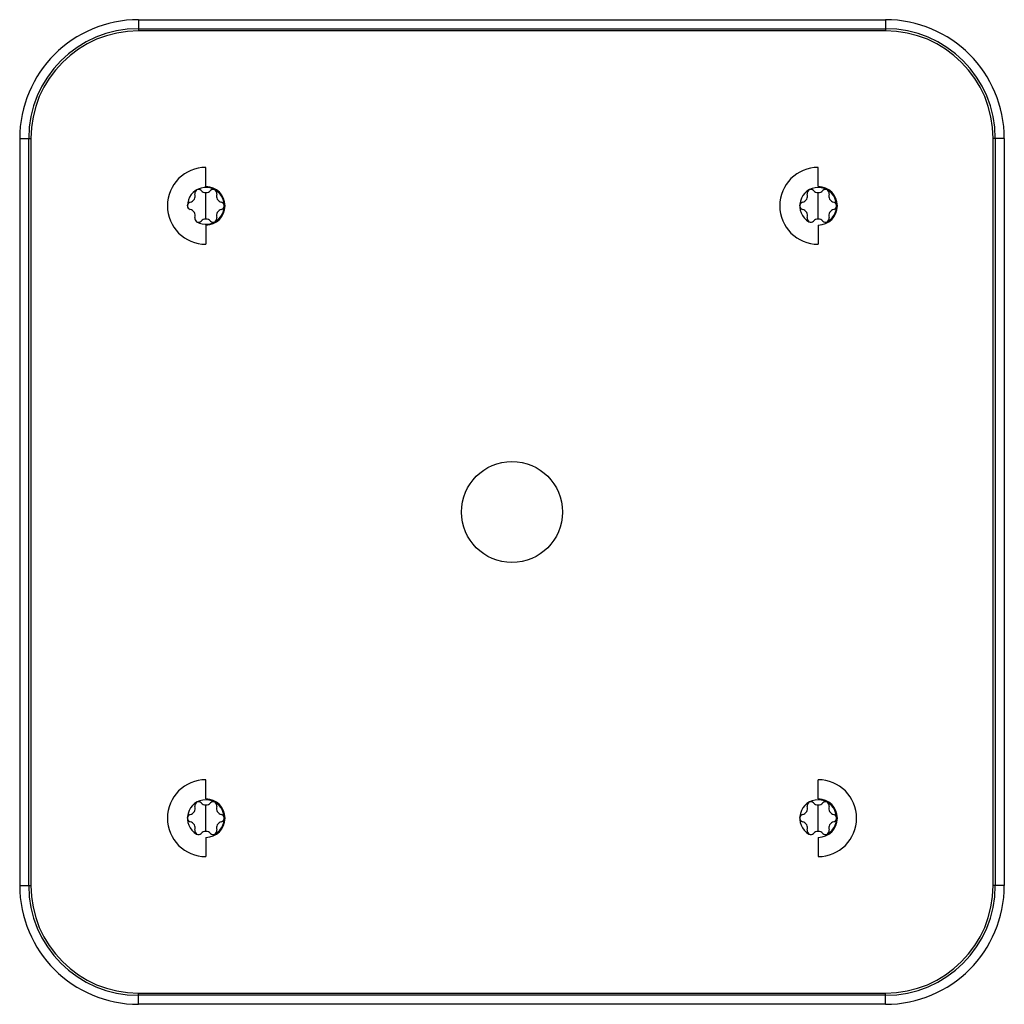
# Model space of a CAD drawing. Header units: millimetres. Extents: x -44.8 to 44.8, y -44.8 to 44.8.
import ezdxf

# ---------------------------------------------------------------- set-up
doc = ezdxf.new("R2010")
doc.units = ezdxf.units.MM

msp = doc.modelspace()

# ---------------------------------------------------------------- linework, layer by layer
at = {"color": 7, "linetype": 'Continuous', "lineweight": 25}
for p, q in [((-34, 44.82), (-34, 43.803)), ((-34, 44.82), (34, 44.82)), ((-34, 44.003), (34, 44.003)), ((34, 44.82), (34, 43.803)), ((34, 43.803), (-34, 43.803)), ((-44.82, 34), (-43.803, 34)), ((-44.82, 34), (-44.82, -34)), ((-44.003, -34), (-44.003, 34)), ((-43.803, 34), (-43.803, -34)), ((43.803, -34), (43.803, 34)), ((44.82, 34), (43.803, 34)), ((44.003, 34), (44.003, -34)), ((44.82, 34), (44.82, -34)), ((-27.874, 29.624), (-27.874, 31.374)), ((27.874, 29.624), (27.874, 31.374)), ((-27.874, 26.668), (-27.874, 29.081)), ((27.874, 26.668), (27.874, 29.081)), ((-29.549, 27.874), (-29.54, 27.927)), ((-26.199, 27.875), (-26.209, 27.821)), ((26.199, 27.874), (26.209, 27.927)), ((29.549, 27.875), (29.54, 27.821)), ((-27.874, 26.124), (-27.874, 24.374)), ((27.874, 26.124), (27.874, 24.374)), ((-27.874, -26.124), (-27.874, -24.374)), ((27.874, -26.124), (27.874, -24.374)), ((-27.874, -29.081), (-27.874, -26.668)), ((27.874, -29.081), (27.874, -26.668)), ((-29.549, -27.875), (-29.54, -27.821)), ((-26.199, -27.874), (-26.209, -27.927)), ((26.199, -27.875), (26.209, -27.821)), ((29.549, -27.874), (29.54, -27.927)), ((-27.874, -29.624), (-27.874, -31.374)), ((27.874, -29.624), (27.874, -31.374)), ((-44.82, -34), (-43.803, -34)), ((44.82, -34), (43.803, -34)), ((-34, -44.82), (-34, -43.803)), ((-34, -43.803), (34, -43.803)), ((34, -44.82), (34, -43.803)), ((34, -44.003), (-34, -44.003)), ((34, -44.82), (-34, -44.82))]:
    msp.add_line(p, q, dxfattribs=at)
msp.add_circle((0, 0), 4.6, dxfattribs=at)
for centre, radius, start, end in [((34, 34), 10.82, 0, 90), ((-34, 34), 10.82, 90, 180), ((-34, 34), 10.003, 90, 180), ((34, 34), 10.003, 0, 90), ((-34, 34), 9.803, 90, 180), ((34, 34), 9.803, 0, 90), ((-27.874, 27.874), 3.5, 90, 270), ((27.874, 27.874), 3.5, 90, 270), ((-27.874, 27.874), 1.75, 270, 90), ((27.874, 27.874), 1.75, 270, 90), ((-27.874, 27.874), 1.675, 240, 180), ((-29.427, 28.771), 0.586, 283.34207, 16.65793), ((-28.544, 29.035), 0.335, 43.34176, 196.65824), ((-27.874, 29.667), 0.586, 223.34207, 316.65793), ((-27.204, 29.035), 0.335, 343.34176, 136.65824), ((-26.322, 28.771), 0.586, 163.34207, 256.65793), ((27.874, 27.874), 1.675, 300, 240), ((26.322, 28.771), 0.586, 283.34207, 16.65793), ((27.204, 29.035), 0.335, 43.34176, 196.65824), ((27.874, 29.667), 0.586, 223.34207, 316.65793), ((28.544, 29.035), 0.335, 343.34176, 136.65824), ((29.427, 28.771), 0.586, 163.34207, 256.65793), ((-29.214, 27.874), 0.335, 103.34176, 256.65824), ((-26.534, 27.874), 0.335, 283.34176, 76.65824), ((26.534, 27.874), 0.335, 103.34176, 256.65824), ((29.214, 27.874), 0.335, 283.34176, 76.65824), ((-29.427, 26.978), 0.586, 343.34207, 76.65793), ((-26.322, 26.978), 0.586, 103.34207, 196.65793), ((26.322, 26.978), 0.586, 343.34207, 76.65793), ((29.427, 26.978), 0.586, 103.34207, 196.65793), ((-28.544, 26.714), 0.335, 163.34176, 316.65824), ((-27.874, 26.081), 0.586, 43.34207, 136.65793), ((-27.204, 26.714), 0.335, 223.34176, 16.65824), ((27.204, 26.714), 0.335, 163.34176, 316.65824), ((27.874, 26.081), 0.586, 43.34207, 136.65793), ((28.544, 26.714), 0.335, 223.34176, 16.65824), ((-27.874, -27.874), 3.5, 90, 270), ((27.874, -27.874), 3.5, 270, 90), ((-27.874, -27.874), 1.675, 300, 240), ((-29.427, -26.978), 0.586, 283.34207, 16.65793), ((-28.544, -26.714), 0.335, 43.34176, 196.65824), ((-27.874, -26.081), 0.586, 223.34207, 316.65793), ((-27.874, -27.874), 1.75, 270, 90), ((-27.204, -26.714), 0.335, 343.34176, 136.65824), ((-26.322, -26.978), 0.586, 163.34207, 256.65793), ((27.874, -27.874), 1.675, 300, 240), ((26.322, -26.978), 0.586, 283.34207, 16.65793), ((27.204, -26.714), 0.335, 43.34176, 196.65824), ((27.874, -26.081), 0.586, 223.34207, 316.65793), ((27.874, -27.874), 1.75, 270, 90), ((28.544, -26.714), 0.335, 343.34176, 136.65824), ((29.427, -26.978), 0.586, 163.34207, 256.65793), ((-29.214, -27.874), 0.335, 103.34176, 256.65824), ((-26.534, -27.874), 0.335, 283.34176, 76.65824), ((26.534, -27.874), 0.335, 103.34176, 256.65824), ((29.214, -27.874), 0.335, 283.34176, 76.65824), ((-29.427, -28.771), 0.586, 343.34207, 76.65793), ((-26.322, -28.771), 0.586, 103.34207, 196.65793), ((26.322, -28.771), 0.586, 343.34207, 76.65793), ((29.427, -28.771), 0.586, 103.34207, 196.65793), ((-28.544, -29.035), 0.335, 163.34176, 316.65824), ((-27.874, -29.667), 0.586, 43.34207, 136.65793), ((-27.204, -29.035), 0.335, 223.34176, 16.65824), ((27.204, -29.035), 0.335, 163.34176, 316.65824), ((27.874, -29.667), 0.586, 43.34207, 136.65793), ((28.544, -29.035), 0.335, 223.34176, 16.65824), ((-34, -34), 10.82, 180, 270), ((-34, -34), 10.003, 180, 270), ((-34, -34), 9.803, 180, 270), ((34, -34), 9.803, 270, 0), ((34, -34), 10.003, 270, 0), ((34, -34), 10.82, 270, 0)]:
    msp.add_arc(centre, radius, start, end, dxfattribs=at)

doc.saveas('drawing.dxf')
